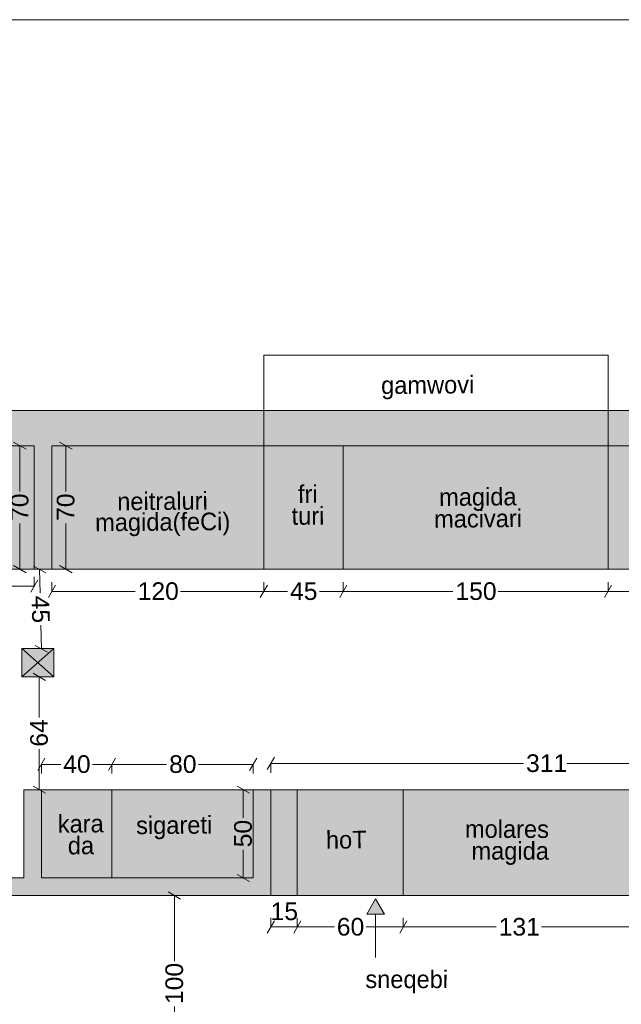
# Model space of a CAD drawing. Header units: millimetres. Extents: x 1008823 to 1024038, y -233054 to -220565.
# Tile 3 of 5: x 1014000 to 1017407, y -226146 to -220565. Entities that reach past the tile are written whole.
import ezdxf

# ---------------------------------------------------------------- set-up
doc = ezdxf.new("R2010")
doc.units = ezdxf.units.MM
doc.header["$MEASUREMENT"] = 0
for name, color, linetype, lineweight in [('Interior - Partition_Pen_No__1', 7, 'Continuous', 0), ('New_Archicad Doors_Pen_No__1', 7, 'Continuous', 0), ('New_Archicad Doors_Pen_No__27', 7, 'Continuous', 0), ('New_Drawing & Figure_Pen_No__1', 7, 'Continuous', 0), ('New_Drawing & Figure_Pen_No__20', 1, 'Continuous', 0), ('New_Structural - Bearing_Pen_No__27', 7, 'Continuous', 0), ('New_Structural - Bearing_Pen_No__42', 8, 'Continuous', 0), ('New_ZAROSLI_Pen_No__1', 7, 'Continuous', 0)]:
    doc.layers.add(name, color=color, linetype=linetype, lineweight=lineweight)
for name, color, linetype in [('New_Archicad Doors', 7, 'Continuous'), ('New_Drawing & Figure', 7, 'Continuous'), ('New_Structural - Bearing', 7, 'Continuous'), ('New_ZAROSLI', 7, 'Continuous')]:
    doc.layers.add(name, color=color, linetype=linetype)
for name, color, linetype, lineweight, true_color in [('New_Drawing & Figure_Pen_No__109', 7, 'Continuous', 0, 0xb4e4dc), ('New_Drawing & Figure_Pen_No__173', 7, 'Continuous', 0, 0xbf7d1a), ('New_Drawing & Figure_Pen_No__180', 7, 'Continuous', 0, 0xd6cda7), ('New_Drawing & Figure_Pen_No__93', 7, 'Continuous', 0, 0xa2a233)]:
    doc.layers.add(name, color=color, linetype=linetype, lineweight=lineweight, true_color=true_color)
doc.styles.add('GENERATED_STYLE_2', font='arial.ttf')
doc.styles.add('GENERATED_STYLE_3', font='txt')
doc.dimstyles.new('GENERATED_STYLE__1', dxfattribs={"dimtxt": 100, "dimasz": 53.2, "dimexe": 0.18, "dimexo": 300, "dimgap": 0, "dimtad": 0, "dimtih": 1, "dimtoh": 1, "dimdec": 0, "dimlfac": 0.1, "dimzin": 0, "dimdsep": 46, "dimtxsty": 'GENERATED_STYLE_2', "dimblk": 'ARROWHEAD_2', "dimblk1": 'ARROWHEAD_2', "dimblk2": 'ARROWHEAD_2', "dimcen": 0.09, "dimclrd": 7, "dimclre": 7, "dimclrt": 7, "dimadec": 0, "dimazin": 0, "dimtfac": 1, "dimtdec": 4, "dimtmove": 0, "dimatfit": 3, "dimfxl": 1, "dimtolj": 1, "dimtzin": 0, "dimarcsym": 0})
doc.dimstyles.new('GENERATED_STYLE__2', dxfattribs={"dimtxt": 100, "dimasz": 53.2, "dimexe": 0.18, "dimexo": 300, "dimgap": 0, "dimtad": 0, "dimdec": 0, "dimlfac": 0.1, "dimzin": 0, "dimdsep": 46, "dimtxsty": 'GENERATED_STYLE_2', "dimblk": 'ARROWHEAD_2', "dimblk1": 'ARROWHEAD_2', "dimblk2": 'ARROWHEAD_2', "dimcen": 0.09, "dimclrd": 7, "dimclre": 7, "dimclrt": 7, "dimadec": 0, "dimazin": 0, "dimtfac": 1, "dimtdec": 4, "dimtmove": 0, "dimatfit": 3, "dimfxl": 1, "dimtolj": 1, "dimtzin": 0, "dimarcsym": 0})
doc.dimstyles.new('GENERATED_STYLE__4', dxfattribs={"dimtxt": 100, "dimasz": 53.2, "dimexe": 0.18, "dimexo": 300, "dimgap": 0, "dimtad": 0, "dimtih": 1, "dimtoh": 1, "dimdec": 0, "dimlfac": 0.1, "dimzin": 0, "dimdsep": 46, "dimtxsty": 'GENERATED_STYLE_2', "dimblk": 'ARROWHEAD_2', "dimblk1": 'ARROWHEAD_2', "dimblk2": 'ARROWHEAD_2', "dimcen": 0.09, "dimclrd": 7, "dimclre": 7, "dimclrt": 7, "dimadec": 0, "dimazin": 0, "dimtfac": 1, "dimtdec": 4, "dimtmove": 2, "dimatfit": 3, "dimfxl": 1, "dimtolj": 1, "dimtzin": 0, "dimarcsym": 0})

# ---------------------------------------------------------------- blocks, each defined once
blk = doc.blocks.new('Wall_47', base_point=(1013022.3, -222779.9))
at = {"layer": 'New_Structural - Bearing_Pen_No__42', "linetype": 'Continuous', "lineweight": 0, "true_color": 0x7f7f7f}
blk.add_hatch(color=8, dxfattribs=at).paths.add_polyline_path([(1019982.3, -222779.9), (1013022.3, -222779.9), (1013022.3, -222979.9), (1019982.3, -222979.9)])
at = {"layer": 'New_Structural - Bearing_Pen_No__27', "color": 7, "linetype": 'Continuous', "lineweight": 0, "flags": 128}
for points in [[(1020182.3, -222779.9), (1012822.3, -222779.9)], [(1013022.3, -222979.9), (1014082.3, -222979.9)], [(1014182.3, -222979.9), (1019982.3, -222979.9)]]:
    blk.add_lwpolyline(points, dxfattribs=at)
blk = doc.blocks.new('Door 27_2')
at = {"layer": 'New_Archicad Doors_Pen_No__1', "color": 7, "linetype": 'Continuous', "lineweight": 0}
for p, q in [((360, 0), (360, 720)), ((-360, 0), (-400, 0)), ((-400, 0), (-400, -115)), ((-360, -115), (-360, 0)), ((400, 0), (360, 0)), ((360, 0), (360, -115)), ((400, -115), (400, 0)), ((-400, -115), (-360, -115)), ((360, -115), (400, -115))]:
    blk.add_line(p, q, dxfattribs=at)
blk.add_arc((360, 0), 720, 90, 180, dxfattribs=at)
at = {"layer": 'New_Archicad Doors_Pen_No__27', "color": 7, "linetype": 'Continuous', "lineweight": 0}
for p, q in [((-400, 0), (-437, 0)), ((-400, 0), (-437, 0)), ((-400, 0), (-400, -100)), ((-400, 0), (-400, -100)), ((400, 0), (400, -100)), ((400, 0), (400, -100)), ((400, 0), (437, 0)), ((400, 0), (437, 0)), ((-400, -100), (-437, -100)), ((-400, -100), (-437, -100)), ((400, -100), (437, -100)), ((400, -100), (437, -100))]:
    blk.add_line(p, q, dxfattribs=at)
blk = doc.blocks.new('Wall_54', base_point=(1014022.3, -225529.9))
at = {"layer": 'New_Structural - Bearing_Pen_No__42', "linetype": 'Continuous', "lineweight": 0, "true_color": 0x7f7f7f}
for points in [[(1013022.3, -225429.9), (1013022.3, -225529.9), (1013123.6, -225529.9), (1013123.6, -225429.9)], [(1014022.3, -225429.9), (1013923.6, -225429.9), (1013923.6, -225529.9), (1014022.3, -225529.9)], [(1014022.3, -225429.9), (1014122.3, -225529.9), (1014122.3, -225429.9)], [(1014022.3, -225429.9), (1014022.3, -225529.9), (1014122.3, -225529.9)]]:
    blk.add_hatch(color=8, dxfattribs=at).paths.add_polyline_path(points)
at = {"layer": 'New_Structural - Bearing_Pen_No__27', "color": 7, "linetype": 'Continuous', "lineweight": 0}
for p, q in [((1013123.6, -225429.9), (1013086.6, -225429.9)), ((1013123.6, -225429.9), (1013123.6, -225529.9)), ((1013923.6, -225429.9), (1013960.6, -225429.9)), ((1013923.6, -225429.9), (1013923.6, -225529.9)), ((1013123.6, -225529.9), (1013086.6, -225529.9)), ((1013923.6, -225529.9), (1013960.6, -225529.9))]:
    blk.add_line(p, q, dxfattribs=at)
at = {"layer": 'New_Structural - Bearing_Pen_No__27', "color": 7, "linetype": 'Continuous', "lineweight": 0, "flags": 128}
for points in [[(1013123.6, -225429.9), (1013022.3, -225429.9)], [(1014022.3, -225429.9), (1013923.6, -225429.9)], [(1013022.3, -225529.9), (1013123.6, -225529.9)], [(1013923.6, -225529.9), (1014122.3, -225529.9)]]:
    blk.add_lwpolyline(points, dxfattribs=at)
at = {"layer": 'New_Archicad Doors', "color": 21, "linetype": 'Continuous', "lineweight": 0, "true_color": 0xff9955, "xscale": -1, "zscale": 1000}
blk.add_blockref('Door 27_2', (1013523.6, -225429.9), dxfattribs=at)
blk = doc.blocks.new('Wall_55', base_point=(1014022.3, -225529.9))
at = {"layer": 'New_Structural - Bearing_Pen_No__42', "linetype": 'Continuous', "lineweight": 0, "true_color": 0x7f7f7f}
blk.add_hatch(color=8, dxfattribs=at).paths.add_polyline_path([(1014122.3, -225429.9), (1014122.3, -224929.9), (1014022.3, -224929.9), (1014022.3, -225429.9)])
at = {"layer": 'New_Structural - Bearing_Pen_No__27', "color": 7, "linetype": 'Continuous', "lineweight": 0, "flags": 128}
for points in [[(1014122.3, -224929.9), (1014022.3, -224929.9)], [(1014022.3, -224929.9), (1014022.3, -225429.9)], [(1014122.3, -225429.9), (1014122.3, -224929.9)]]:
    blk.add_lwpolyline(points, dxfattribs=at)
blk = doc.blocks.new('Wall_56', base_point=(1014182.3, -223679.9))
at = {"layer": 'New_Structural - Bearing_Pen_No__42', "linetype": 'Continuous', "lineweight": 0, "true_color": 0x7f7f7f}
blk.add_hatch(color=8, dxfattribs=at).paths.add_polyline_path([(1014182.3, -223679.9), (1014182.3, -222979.9), (1014082.3, -222979.9), (1014082.3, -223679.9)])
at = {"layer": 'New_Structural - Bearing_Pen_No__27', "color": 7, "linetype": 'Continuous', "lineweight": 0, "flags": 128}
for points in [[(1014082.3, -222979.9), (1014082.3, -223679.9)], [(1014182.3, -223679.9), (1014182.3, -222979.9)], [(1014082.3, -223679.9), (1014182.3, -223679.9)]]:
    blk.add_lwpolyline(points, dxfattribs=at)
blk = doc.blocks.new('Wall_57', base_point=(1014022.3, -225529.9))
at = {"layer": 'New_Structural - Bearing_Pen_No__42', "linetype": 'Continuous', "lineweight": 0, "true_color": 0x7f7f7f}
for points in [[(1015322.3, -225429.9), (1014122.3, -225429.9), (1014122.3, -225529.9), (1015322.3, -225529.9)], [(1015322.3, -225429.9), (1015422.3, -225529.9), (1015422.3, -225429.9)], [(1015322.3, -225429.9), (1015322.3, -225529.9), (1015422.3, -225529.9)]]:
    blk.add_hatch(color=8, dxfattribs=at).paths.add_polyline_path(points)
at = {"layer": 'New_Structural - Bearing_Pen_No__27', "color": 7, "linetype": 'Continuous', "lineweight": 0, "flags": 128}
for points in [[(1015322.3, -225429.9), (1014122.3, -225429.9)], [(1015422.3, -225529.9), (1015422.3, -225429.9)], [(1014122.3, -225529.9), (1015422.3, -225529.9)]]:
    blk.add_lwpolyline(points, dxfattribs=at)
blk = doc.blocks.new('Wall_58', base_point=(1015322.3, -225529.9))
at = {"layer": 'New_Structural - Bearing_Pen_No__42', "linetype": 'Continuous', "lineweight": 0, "true_color": 0x7f7f7f}
blk.add_hatch(color=8, dxfattribs=at).paths.add_polyline_path([(1015422.3, -225429.9), (1015422.3, -224929.9), (1015322.3, -224929.9), (1015322.3, -225429.9)])
at = {"layer": 'New_Structural - Bearing_Pen_No__27', "color": 7, "linetype": 'Continuous', "lineweight": 0, "flags": 128}
for points in [[(1015422.3, -224929.9), (1015322.3, -224929.9)], [(1015322.3, -224929.9), (1015322.3, -225429.9)], [(1015422.3, -225429.9), (1015422.3, -224929.9)]]:
    blk.add_lwpolyline(points, dxfattribs=at)
blk = doc.blocks.new('Line_4', base_point=(1016015.5, -225880.1))
at = {"layer": 'New_Drawing & Figure_Pen_No__20', "linetype": 'Continuous', "lineweight": 0}
blk.add_hatch(color=1, dxfattribs=at).paths.add_polyline_path([(1016015.5, -225548.4), (1015965.5, -225635), (1016065.5, -225635)])
at = {"layer": 'New_Drawing & Figure_Pen_No__1', "color": 7, "linetype": 'Continuous', "lineweight": 0}
blk.add_line((1016015.5, -225880.1), (1016015.5, -225635), dxfattribs=at)
at = {"layer": 'New_Drawing & Figure_Pen_No__20', "color": 1, "linetype": 'Continuous', "lineweight": 0}
for p, q in [((1016015.5, -225548.4), (1015965.5, -225635)), ((1016015.5, -225548.4), (1016065.5, -225635)), ((1016065.5, -225635), (1015965.5, -225635))]:
    blk.add_line(p, q, dxfattribs=at)
blk = doc.blocks.new('*D142')
at = {"layer": 'New_ZAROSLI_Pen_No__1', "color": 7, "linetype": 'Continuous', "lineweight": 0, "transparency": 16777216}
for p, q in [((1013042.5, -223741), (1013002.1, -223811)), ((1013022.3, -223776), (1013022.3, -223723.5)), ((1014062.1, -223811), (1014102.5, -223741)), ((1014082.3, -223776), (1014082.3, -223723.5)), ((1013022.3, -223776), (1013424, -223776)), ((1013680.6, -223776), (1014082.3, -223776))]:
    blk.add_line(p, q, dxfattribs=at)
at = {"layer": 'New_ZAROSLI_Pen_No__1', "color": 7, "lineweight": 0, "transparency": 16777216, "insert": (1013437.9, -223826), "char_height": 100, "attachment_point": 7, "style": 'GENERATED_STYLE_2'}
blk.add_mtext('\\A1;{\\pql;\\fArial|b0|i0|c204|p0;\\W1.000000;106}', dxfattribs=at)
blk = doc.blocks.new('ARROWHEAD_2')
at = {"color": 0, "linetype": 'Continuous', "lineweight": 0}
for p, q in [((0, 0), (-1, 0)), ((-0.38, -0.66), (0.38, 0.66))]:
    blk.add_line(p, q, dxfattribs=at)
blk = doc.blocks.new('*D143')
at = {"layer": 'New_ZAROSLI_Pen_No__1', "color": 7, "linetype": 'Continuous', "lineweight": 0, "transparency": 16777216}
for p, q in [((1014035.5, -223000.1), (1013965.5, -222959.7)), ((1014000.5, -223239.7), (1014000.5, -222979.9)), ((1014053, -222979.9), (1014000.5, -222979.9)), ((1014000.5, -223679.9), (1014000.5, -223420.1)), ((1013965.5, -223659.7), (1014035.5, -223700.1)), ((1014053, -223679.9), (1014000.5, -223679.9))]:
    blk.add_line(p, q, dxfattribs=at)
at = {"layer": 'New_ZAROSLI_Pen_No__1', "color": 7, "lineweight": 0, "transparency": 16777216, "insert": (1014050.5, -223406.2), "char_height": 100, "attachment_point": 7, "rotation": 90, "style": 'GENERATED_STYLE_2'}
blk.add_mtext('\\A1;{\\pql;\\fArial|b0|i0|c204|p0;\\W1.000000;70}', dxfattribs=at)
blk = doc.blocks.new('*D144')
at = {"layer": 'New_ZAROSLI_Pen_No__1', "color": 7, "linetype": 'Continuous', "lineweight": 0, "transparency": 16777216}
for p, q in [((1014182.3, -223805.6), (1014182.3, -223753.1)), ((1015382.3, -223805.6), (1015382.3, -223753.1)), ((1014202.5, -223770.6), (1014162.1, -223840.6)), ((1014182.3, -223805.6), (1014654, -223805.6)), ((1014910.6, -223805.6), (1015382.3, -223805.6)), ((1015402.5, -223770.6), (1015362.1, -223840.6))]:
    blk.add_line(p, q, dxfattribs=at)
at = {"layer": 'New_ZAROSLI_Pen_No__1', "color": 7, "lineweight": 0, "transparency": 16777216, "insert": (1014667.9, -223855.6), "char_height": 100, "attachment_point": 7, "style": 'GENERATED_STYLE_2'}
blk.add_mtext('\\A1;{\\pql;\\fArial|b0|i0|c204|p0;\\W1.000000;120}', dxfattribs=at)
blk = doc.blocks.new('*D145')
at = {"layer": 'New_ZAROSLI_Pen_No__1', "color": 7, "linetype": 'Continuous', "lineweight": 0, "transparency": 16777216}
for p, q in [((1015382.3, -223805.6), (1015382.3, -223753.1)), ((1015832.3, -223805.6), (1015832.3, -223753.1)), ((1015402.5, -223770.6), (1015362.1, -223840.6)), ((1015382.3, -223805.6), (1015517.1, -223805.6)), ((1015697.5, -223805.6), (1015832.3, -223805.6)), ((1015852.5, -223770.6), (1015812.1, -223840.6))]:
    blk.add_line(p, q, dxfattribs=at)
at = {"layer": 'New_ZAROSLI_Pen_No__1', "color": 7, "lineweight": 0, "transparency": 16777216, "insert": (1015531, -223855.6), "char_height": 100, "attachment_point": 7, "style": 'GENERATED_STYLE_2'}
blk.add_mtext('\\A1;{\\pql;\\fArial|b0|i0|c204|p0;\\W1.000000;45}', dxfattribs=at)
blk = doc.blocks.new('*D146')
at = {"layer": 'New_ZAROSLI_Pen_No__1', "color": 7, "linetype": 'Continuous', "lineweight": 0, "transparency": 16777216}
for p, q in [((1015832.3, -223805.6), (1015832.3, -223753.1)), ((1017332.3, -223805.6), (1017332.3, -223753.1)), ((1015852.5, -223770.6), (1015812.1, -223840.6)), ((1015832.3, -223805.6), (1016454, -223805.6)), ((1016710.6, -223805.6), (1017332.3, -223805.6)), ((1017352.5, -223770.6), (1017312.1, -223840.6))]:
    blk.add_line(p, q, dxfattribs=at)
at = {"layer": 'New_ZAROSLI_Pen_No__1', "color": 7, "lineweight": 0, "transparency": 16777216, "insert": (1016467.9, -223855.6), "char_height": 100, "attachment_point": 7, "style": 'GENERATED_STYLE_2'}
blk.add_mtext('\\A1;{\\pql;\\fArial|b0|i0|c204|p0;\\W1.000000;150}', dxfattribs=at)
blk = doc.blocks.new('*D147')
at = {"layer": 'New_ZAROSLI_Pen_No__1', "color": 7, "linetype": 'Continuous', "lineweight": 0, "transparency": 16777216}
for p, q in [((1017332.3, -223805.6), (1017332.3, -223753.1)), ((1018532.3, -223805.6), (1018532.3, -223753.1)), ((1017352.5, -223770.6), (1017312.1, -223840.6)), ((1017332.3, -223805.6), (1017804, -223805.6)), ((1018060.6, -223805.6), (1018532.3, -223805.6)), ((1018512.1, -223840.6), (1018552.5, -223770.6))]:
    blk.add_line(p, q, dxfattribs=at)
at = {"layer": 'New_ZAROSLI_Pen_No__1', "color": 7, "lineweight": 0, "transparency": 16777216, "insert": (1017817.9, -223855.6), "char_height": 100, "attachment_point": 7, "style": 'GENERATED_STYLE_2'}
blk.add_mtext('\\A1;{\\pql;\\fArial|b0|i0|c204|p0;\\W1.000000;120}', dxfattribs=at)
blk = doc.blocks.new('*D154')
at = {"layer": 'New_ZAROSLI_Pen_No__1', "color": 7, "linetype": 'Continuous', "lineweight": 0, "transparency": 16777216}
for p, q in [((1014296.1, -223000.1), (1014226.1, -222959.7)), ((1014261.1, -222979.9), (1014208.6, -222979.9)), ((1014261.1, -223239.7), (1014261.1, -222979.9)), ((1014261.1, -223679.9), (1014261.1, -223420.1)), ((1014261.1, -223679.9), (1014208.6, -223679.9)), ((1014226.1, -223659.7), (1014296.1, -223700.1))]:
    blk.add_line(p, q, dxfattribs=at)
at = {"layer": 'New_ZAROSLI_Pen_No__1', "color": 7, "lineweight": 0, "transparency": 16777216, "insert": (1014311.1, -223406.2), "char_height": 100, "attachment_point": 7, "rotation": 90, "style": 'GENERATED_STYLE_2'}
blk.add_mtext('\\A1;{\\pql;\\fArial|b0|i0|c204|p0;\\W1.000000;70}', dxfattribs=at)
blk = doc.blocks.new('*D156')
at = {"layer": 'New_ZAROSLI_Pen_No__1', "color": 7, "linetype": 'Continuous', "lineweight": 0, "transparency": 16777216}
for p, q in [((1014110.3, -224289.9), (1014057.8, -224289.9)), ((1014145.3, -224310.1), (1014075.3, -224269.7)), ((1014110.3, -224519.7), (1014110.3, -224289.9)), ((1014110.3, -224929.9), (1014110.3, -224700.1)), ((1014075.3, -224909.7), (1014145.3, -224950.1)), ((1014162.8, -224929.9), (1014110.3, -224929.9))]:
    blk.add_line(p, q, dxfattribs=at)
at = {"layer": 'New_ZAROSLI_Pen_No__1', "color": 7, "lineweight": 0, "transparency": 16777216, "insert": (1014160.3, -224686.2), "char_height": 100, "attachment_point": 7, "rotation": 90, "style": 'GENERATED_STYLE_2'}
blk.add_mtext('\\A1;{\\pql;\\fArial|b0|i0|c204|p0;\\W1.000000;64}', dxfattribs=at)
blk = doc.blocks.new('*D157')
at = {"layer": 'New_ZAROSLI_Pen_No__1', "color": 7, "linetype": 'Continuous', "lineweight": 0, "transparency": 16777216}
for p, q in [((1014147.9, -223700.9), (1014077, -223662.1)), ((1014164.9, -223680.3), (1014112.5, -223681.5)), ((1014115.5, -223816.3), (1014112.5, -223681.5)), ((1014122.5, -224131.5), (1014119.5, -223996.7)), ((1014087, -224112.1), (1014157.9, -224150.9)), ((1014174.9, -224130.3), (1014122.5, -224131.5))]:
    blk.add_line(p, q, dxfattribs=at)
at = {"layer": 'New_ZAROSLI_Pen_No__1', "color": 7, "lineweight": 0, "transparency": 16777216, "insert": (1014065.8, -223831.3), "char_height": 100, "attachment_point": 7, "rotation": 271.273, "style": 'GENERATED_STYLE_2'}
blk.add_mtext('\\A1;{\\pql;\\fArial|b0|i0|c204|p0;\\W1.000000;45}', dxfattribs=at)
blk = doc.blocks.new('*D165')
at = {"layer": 'New_ZAROSLI_Pen_No__1', "color": 7, "linetype": 'Continuous', "lineweight": 0, "transparency": 16777216}
for p, q in [((1015442.5, -225673.1), (1015402.1, -225743.1)), ((1015422.3, -225708.1), (1015422.3, -225655.6)), ((1015592.5, -225673.1), (1015552.1, -225743.1)), ((1015572.3, -225708.1), (1015572.3, -225655.6)), ((1015422.3, -225708.1), (1015572.3, -225708.1))]:
    blk.add_line(p, q, dxfattribs=at)
at = {"layer": 'New_ZAROSLI_Pen_No__1', "color": 7, "lineweight": 0, "transparency": 16777216, "insert": (1015421, -225670.6), "char_height": 100, "attachment_point": 7, "style": 'GENERATED_STYLE_2'}
blk.add_mtext('\\A1;{\\pql;\\fArial|b0|i0|c204|p0;\\W1.000000;15}', dxfattribs=at)
blk = doc.blocks.new('*D166')
at = {"layer": 'New_ZAROSLI_Pen_No__1', "color": 7, "linetype": 'Continuous', "lineweight": 0, "transparency": 16777216}
for p, q in [((1015592.5, -225673.1), (1015552.1, -225743.1)), ((1015572.3, -225708.1), (1015572.3, -225655.6)), ((1016192.5, -225673.1), (1016152.1, -225743.1)), ((1016172.3, -225708.1), (1016172.3, -225655.6)), ((1015572.3, -225708.1), (1015782.1, -225708.1)), ((1015962.5, -225708.1), (1016172.3, -225708.1))]:
    blk.add_line(p, q, dxfattribs=at)
at = {"layer": 'New_ZAROSLI_Pen_No__1', "color": 7, "lineweight": 0, "transparency": 16777216, "insert": (1015796, -225758.1), "char_height": 100, "attachment_point": 7, "style": 'GENERATED_STYLE_2'}
blk.add_mtext('\\A1;{\\pql;\\fArial|b0|i0|c204|p0;\\W1.000000;60}', dxfattribs=at)
blk = doc.blocks.new('*D167')
at = {"layer": 'New_ZAROSLI_Pen_No__1', "color": 7, "linetype": 'Continuous', "lineweight": 0, "transparency": 16777216}
for p, q in [((1016192.5, -225673.1), (1016152.1, -225743.1)), ((1016172.3, -225708.1), (1016172.3, -225655.6)), ((1017502.5, -225673.1), (1017462.1, -225743.1)), ((1017482.3, -225708.1), (1017482.3, -225655.6)), ((1016172.3, -225708.1), (1016699, -225708.1)), ((1016955.6, -225708.1), (1017482.3, -225708.1))]:
    blk.add_line(p, q, dxfattribs=at)
at = {"layer": 'New_ZAROSLI_Pen_No__1', "color": 7, "lineweight": 0, "transparency": 16777216, "insert": (1016712.9, -225758.1), "char_height": 100, "attachment_point": 7, "style": 'GENERATED_STYLE_2'}
blk.add_mtext('\\A1;{\\pql;\\fArial|b0|i0|c204|p0;\\W1.000000;131}', dxfattribs=at)
blk = doc.blocks.new('*D169')
at = {"layer": 'New_ZAROSLI_Pen_No__1', "color": 7, "linetype": 'Continuous', "lineweight": 0, "transparency": 16777216}
for p, q in [((1015442.5, -224745.9), (1015402.1, -224815.9)), ((1018512.1, -224815.9), (1018552.5, -224745.9)), ((1015422.3, -224780.9), (1016854.1, -224780.9)), ((1015422.3, -224833.4), (1015422.3, -224780.9)), ((1017100.6, -224780.9), (1018532.3, -224780.9)), ((1018532.3, -224833.4), (1018532.3, -224780.9))]:
    blk.add_line(p, q, dxfattribs=at)
at = {"layer": 'New_ZAROSLI_Pen_No__1', "color": 7, "lineweight": 0, "transparency": 16777216, "insert": (1016868, -224830.9), "char_height": 100, "attachment_point": 7, "style": 'GENERATED_STYLE_2'}
blk.add_mtext('\\A1;{\\pql;\\fArial|b0|i0|c204|p0;\\W1.000000;311}', dxfattribs=at)
blk = doc.blocks.new('*D188')
at = {"layer": 'New_ZAROSLI_Pen_No__1', "color": 7, "linetype": 'Continuous', "lineweight": 0, "transparency": 16777216}
for p, q in [((1014142.5, -224751.2), (1014102.1, -224821.2)), ((1014542.5, -224751.2), (1014502.1, -224821.2)), ((1014122.3, -224786.2), (1014232.1, -224786.2)), ((1014122.3, -224838.7), (1014122.3, -224786.2)), ((1014412.5, -224786.2), (1014522.3, -224786.2)), ((1014522.3, -224838.7), (1014522.3, -224786.2))]:
    blk.add_line(p, q, dxfattribs=at)
at = {"layer": 'New_ZAROSLI_Pen_No__1', "color": 7, "lineweight": 0, "transparency": 16777216, "insert": (1014246, -224836.2), "char_height": 100, "attachment_point": 7, "style": 'GENERATED_STYLE_2'}
blk.add_mtext('\\A1;{\\pql;\\fArial|b0|i0|c204|p0;\\W1.000000;40}', dxfattribs=at)
blk = doc.blocks.new('*D189')
at = {"layer": 'New_ZAROSLI_Pen_No__1', "color": 7, "linetype": 'Continuous', "lineweight": 0, "transparency": 16777216}
for p, q in [((1014542.5, -224751.2), (1014502.1, -224821.2)), ((1015302.1, -224821.2), (1015342.5, -224751.2)), ((1014522.3, -224838.7), (1014522.3, -224786.2)), ((1014522.3, -224786.2), (1014832.1, -224786.2)), ((1015012.5, -224786.2), (1015322.3, -224786.2)), ((1015322.3, -224838.7), (1015322.3, -224786.2))]:
    blk.add_line(p, q, dxfattribs=at)
at = {"layer": 'New_ZAROSLI_Pen_No__1', "color": 7, "lineweight": 0, "transparency": 16777216, "insert": (1014846, -224836.2), "char_height": 100, "attachment_point": 7, "style": 'GENERATED_STYLE_2'}
blk.add_mtext('\\A1;{\\pql;\\fArial|b0|i0|c204|p0;\\W1.000000;80}', dxfattribs=at)
blk = doc.blocks.new('*D190')
at = {"layer": 'New_ZAROSLI_Pen_No__1', "color": 7, "linetype": 'Continuous', "lineweight": 0, "transparency": 16777216}
for p, q in [((1015300.6, -224950.1), (1015230.6, -224909.7)), ((1015265.6, -225089.7), (1015265.6, -224929.9)), ((1015318.1, -224929.9), (1015265.6, -224929.9)), ((1015265.6, -225429.9), (1015265.6, -225270.1)), ((1015230.6, -225409.7), (1015300.6, -225450.1)), ((1015318.1, -225429.9), (1015265.6, -225429.9))]:
    blk.add_line(p, q, dxfattribs=at)
at = {"layer": 'New_ZAROSLI_Pen_No__1', "color": 7, "lineweight": 0, "transparency": 16777216, "insert": (1015315.6, -225256.2), "char_height": 100, "attachment_point": 7, "rotation": 90, "style": 'GENERATED_STYLE_2'}
blk.add_mtext('\\A1;{\\pql;\\fArial|b0|i0|c204|p0;\\W1.000000;50}', dxfattribs=at)
blk = doc.blocks.new('*D202')
at = {"layer": 'New_ZAROSLI_Pen_No__1', "color": 7, "linetype": 'Continuous', "lineweight": 0, "transparency": 16777216}
for p, q in [((1014911.4, -225550.1), (1014841.4, -225509.7)), ((1014876.4, -225901.9), (1014876.4, -225529.9)), ((1015122.3, -225529.9), (1014876.4, -225529.9)), ((1014876.4, -226530.6), (1014876.4, -226158.6)), ((1014841.4, -226510.4), (1014911.4, -226550.8)), ((1015102.3, -226530.6), (1014876.4, -226530.6))]:
    blk.add_line(p, q, dxfattribs=at)
at = {"layer": 'New_ZAROSLI_Pen_No__1', "color": 7, "lineweight": 0, "transparency": 16777216, "insert": (1014926.4, -226144.7), "char_height": 100, "attachment_point": 7, "rotation": 90, "style": 'GENERATED_STYLE_2'}
blk.add_mtext('\\A1;{\\pql;\\fArial|b0|i0|c204|p0;\\W1.000000;100}', dxfattribs=at)

msp = doc.modelspace()

# ---------------------------------------------------------------- hatches: boundary and pattern name
at = {"layer": 'New_Drawing & Figure_Pen_No__109', "linetype": 'Continuous', "lineweight": 0, "true_color": 0xb4e4dc}
msp.add_hatch(color=254, dxfattribs=at).paths.add_polyline_path([(1013022.3, -222979.9), (1014082.3, -222979.9), (1014082.3, -223679.9), (1013022.3, -223679.9)])
at = {"layer": 'New_Drawing & Figure_Pen_No__173', "linetype": 'Continuous', "lineweight": 0, "true_color": 0xbf7d1a}
msp.add_hatch(color=32, dxfattribs=at).paths.add_polyline_path([(1015572.3, -224929.9), (1016172.3, -224929.9), (1016172.3, -225529.9), (1015572.3, -225529.9)])
at = {"layer": 'New_Drawing & Figure_Pen_No__180', "linetype": 'Continuous', "lineweight": 0, "true_color": 0xd6cda7}
for points in [[(1014182.3, -222979.9), (1018532.3, -222979.9), (1018532.3, -223679.9), (1014182.3, -223679.9)], [(1014122.3, -224929.9), (1015322.3, -224929.9), (1015322.3, -225429.9), (1014122.3, -225429.9)], [(1015422.3, -224929.9), (1015572.3, -224929.9), (1015572.3, -225529.9), (1015422.3, -225529.9)], [(1016172.3, -224929.9), (1017482.3, -224929.9), (1017482.3, -225529.9), (1016172.3, -225529.9)]]:
    msp.add_hatch(color=9, dxfattribs=at).paths.add_polyline_path(points)
at = {"layer": 'New_Drawing & Figure_Pen_No__93', "linetype": 'Continuous', "lineweight": 0, "true_color": 0xa2a233}
msp.add_hatch(color=55, dxfattribs=at).paths.add_polyline_path([(1014012.3, -224129.9), (1014192.3, -224129.9), (1014192.3, -224289.9), (1014012.3, -224289.9)])

# ---------------------------------------------------------------- linework, layer by layer
at = {"layer": 'New_Drawing & Figure_Pen_No__1', "color": 7, "linetype": 'Continuous', "lineweight": 0}
for p, q in [((1008823.3, -220565.1), (1024038.2, -220565.1)), ((1014182.3, -223679.9), (1014182.3, -222979.9)), ((1015382.3, -223679.9), (1015382.3, -222979.9)), ((1015832.3, -223679.9), (1015832.3, -222979.9)), ((1017332.3, -223679.9), (1017332.3, -222979.9)), ((1013022.3, -223679.9), (1018532.3, -223679.9)), ((1014012.3, -224129.9), (1014192.3, -224129.9)), ((1014012.3, -224289.9), (1014012.3, -224129.9)), ((1014012.3, -224289.9), (1014192.3, -224129.9)), ((1014012.3, -224129.9), (1014192.3, -224289.9)), ((1014192.3, -224129.9), (1014192.3, -224289.9)), ((1014192.3, -224289.9), (1014012.3, -224289.9)), ((1015322.3, -224929.9), (1014122.3, -224929.9)), ((1014522.3, -224929.9), (1014522.3, -225429.9)), ((1015422.3, -224929.9), (1018532.3, -224929.9)), ((1015572.3, -224929.9), (1015572.3, -225529.9)), ((1016172.3, -224929.9), (1016172.3, -225529.9)), ((1014122.3, -225529.9), (1018532.3, -225529.9))]:
    msp.add_line(p, q, dxfattribs=at)
at = {"layer": 'New_Drawing & Figure_Pen_No__20', "color": 1, "linetype": 'Continuous', "lineweight": 0}
for p, q in [((1015382.3, -222979.9), (1015382.3, -222466.6)), ((1015382.3, -222466.6), (1017332.3, -222466.6)), ((1017332.3, -222466.6), (1017332.3, -222979.9))]:
    msp.add_line(p, q, dxfattribs=at)

# ---------------------------------------------------------------- block references
at = {"layer": 'New_Drawing & Figure', "color": 7, "linetype": 'Continuous', "lineweight": 0}
msp.add_blockref('Line_4', (1016015.5, -225880.1), dxfattribs=at)
at = {"layer": 'New_Structural - Bearing', "color": 7, "lineweight": 0}
for name, p in [('Wall_47', (1013022.3, -222779.9)), ('Wall_56', (1014182.3, -223679.9)), ('Wall_54', (1014022.3, -225529.9)), ('Wall_55', (1014022.3, -225529.9)), ('Wall_58', (1015322.3, -225529.9)), ('Wall_57', (1014022.3, -225529.9))]:
    msp.add_blockref(name, p, dxfattribs=at)

# ---------------------------------------------------------------- texts
at = {"layer": 'Interior - Partition_Pen_No__1', "color": 7, "linetype": 'Continuous', "lineweight": 0, "char_height": 100, "attachment_point": 5, "rotation": 0.5012, "style": 'GENERATED_STYLE_3'}
for s, insert in [('\\A1;{\\pqc;\\fSanet|b0|i0|c0|p0;\\W1.000000;gamwovi}', (1016310.8, -222650.1)), ('\\A1;{\\pqc;\\fSanet|b0|i0|c0|p0;\\W1.000000;sigareti}', (1014874.7, -225145.3)), ('\\A1;{\\pqc;\\fSanet|b0|i0|c0|p0;\\W1.000000;hoT}', (1015849.4, -225214.3))]:
    msp.add_mtext(s, dxfattribs=dict(at, insert=insert))
at = {"layer": 'Interior - Partition_Pen_No__1', "color": 7, "linetype": 'Continuous', "lineweight": 0, "char_height": 100, "line_spacing_factor": 0.740595, "style": 'GENERATED_STYLE_3'}
for s, insert, attachment_point, rotation in [('\\A1;{\\pqc;\\fSanet|b0|i0|c0|p0;\\W1.000000;fri\\P\\pqc;\\fSanet|b0|i0|c0|p0;\\W1.000000;turi}', (1015632.2, -223316.4), 5, 0.5012), ('\\A1;{\\pqc;\\fSanet|b0|i0|c0|p0;\\W1.000000;magida\\P\\pqc;\\fSanet|b0|i0|c0|p0;\\W1.000000;macivari}', (1016595.2, -223332.1), 5, 0.5012), ('\\A1;{\\pqc;\\fSanet|b0|i0|c0|p0;\\W1.000000;kara\\P\\pqc;\\fSanet|b0|i0|c0|p0;\\W1.000000;da}', (1014346, -225185), 5, 0.5012), ('\\A1;{\\pql;\\fSanet|b0|i0|c0|p0;\\W1.000000;molares\\P\\pql;\\fSanet|b0|i0|c0|p0;\\W1.000000; magida}', (1016521.6, -225229.3), 4, 359.9148)]:
    msp.add_mtext(s, dxfattribs=dict(at, insert=insert, attachment_point=attachment_point, rotation=rotation))
at = {"layer": 'Interior - Partition_Pen_No__1', "color": 7, "linetype": 'Continuous', "lineweight": 0, "insert": (1014809.3, -223367.8), "char_height": 100, "width": 1143.953, "attachment_point": 5, "rotation": 0.5012, "line_spacing_factor": 0.70641, "style": 'GENERATED_STYLE_3'}
msp.add_mtext('\\A1;{\\pqc;\\fSanet|b0|i0|c0|p0;\\W1.000000;neitraluri magida\\fSanet|b0|i0|c0|p0;\\W1.000000;(feCi)}', dxfattribs=at)
at = {"layer": 'Interior - Partition_Pen_No__1', "color": 7, "linetype": 'Continuous', "lineweight": 0, "insert": (1015957.8, -226019.2), "char_height": 100, "width": 441.71, "attachment_point": 4, "rotation": 359.9148, "style": 'GENERATED_STYLE_3'}
msp.add_mtext('\\A1;{\\pql;\\fSanet|b0|i0|c0|p0;\\W1.000000;sneqebi}', dxfattribs=at)

# ---------------------------------------------------------------- dimensions: what is measured, and where the dimension line sits
at = {"layer": 'New_ZAROSLI', "color": 7, "linetype": 'Continuous', "lineweight": 0}
for base, p1, p2, angle, picture, middle, turn in [((1014000.5, -222979.9), (1014082.3, -223679.9), (1014082.3, -222979.9), 90, '*D143', (1014000.5, -223330.1), 90), ((1014261.1, -222979.9), (1014182.3, -223679.9), (1014182.3, -222979.9), 90, '*D154', (1014261.1, -223330.1), 90), ((1014112.5, -223681.5), (1014192.3, -224129.9), (1014182.3, -223679.9), 91.273, '*D157', (1014117.5, -223906.3), 271.273), ((1014110.3, -224289.9), (1014122.3, -224929.9), (1014012.3, -224289.9), 90, '*D156', (1014110.3, -224610.1), 90), ((1015265.6, -224929.9), (1015322.3, -225429.9), (1015322.3, -224929.9), 90, '*D190', (1015265.6, -225180.1), 90), ((1014876.4, -225529.9), (1015402.3, -226530.6), (1015422.3, -225529.9), 90, '*D202', (1014876.4, -226030.5), 90)]:
    dim = msp.add_linear_dim(base=base, p1=p1, p2=p2, angle=angle, dimstyle='GENERATED_STYLE__2', dxfattribs=at)
    dim.commit()
    dim.dimension.update_dxf_attribs({"geometry": picture, "text_midpoint": middle, "dimtype": 160, "text_rotation": turn})
for base, p1, p2, dimstyle, picture, middle in [((1014082.3, -223776), (1013022.3, -223679.9), (1014082.3, -223679.9), 'GENERATED_STYLE__1', '*D142', (1013552.1, -223776)), ((1015382.3, -223805.6), (1014182.3, -223679.9), (1015382.3, -223679.9), 'GENERATED_STYLE__1', '*D144', (1014782.1, -223805.6)), ((1015832.3, -223805.6), (1015382.3, -223679.9), (1015832.3, -223679.9), 'GENERATED_STYLE__1', '*D145', (1015607.1, -223805.6)), ((1017332.3, -223805.6), (1015832.3, -223679.9), (1017332.3, -223679.9), 'GENERATED_STYLE__1', '*D146', (1016582.1, -223805.6)), ((1018532.3, -223805.6), (1017332.3, -223679.9), (1018532.3, -223679.9), 'GENERATED_STYLE__1', '*D147', (1017932.1, -223805.6)), ((1018532.3, -224780.9), (1015422.3, -224929.9), (1018532.3, -224929.9), 'GENERATED_STYLE__1', '*D169', (1016982.1, -224780.9)), ((1014522.3, -224786.2), (1014122.3, -224929.9), (1014522.3, -224929.9), 'GENERATED_STYLE__1', '*D188', (1014322.1, -224786.2)), ((1015322.3, -224786.2), (1014522.3, -224929.9), (1015322.3, -224929.9), 'GENERATED_STYLE__1', '*D189', (1014922.1, -224786.2)), ((1015572.3, -225708.1), (1015422.3, -225529.9), (1015572.3, -225529.9), 'GENERATED_STYLE__4', '*D165', (1015497.1, -225620.6)), ((1016172.3, -225708.1), (1015572.3, -225529.9), (1016172.3, -225529.9), 'GENERATED_STYLE__1', '*D166', (1015872.1, -225708.1)), ((1017482.3, -225708.1), (1016172.3, -225529.9), (1017482.3, -225529.9), 'GENERATED_STYLE__1', '*D167', (1016827.1, -225708.1))]:
    dim = msp.add_linear_dim(base=base, p1=p1, p2=p2, dimstyle=dimstyle, dxfattribs=at)
    dim.commit()
    dim.dimension.update_dxf_attribs({"geometry": picture, "text_midpoint": middle, "dimtype": 160})

doc.saveas('drawing.dxf')
